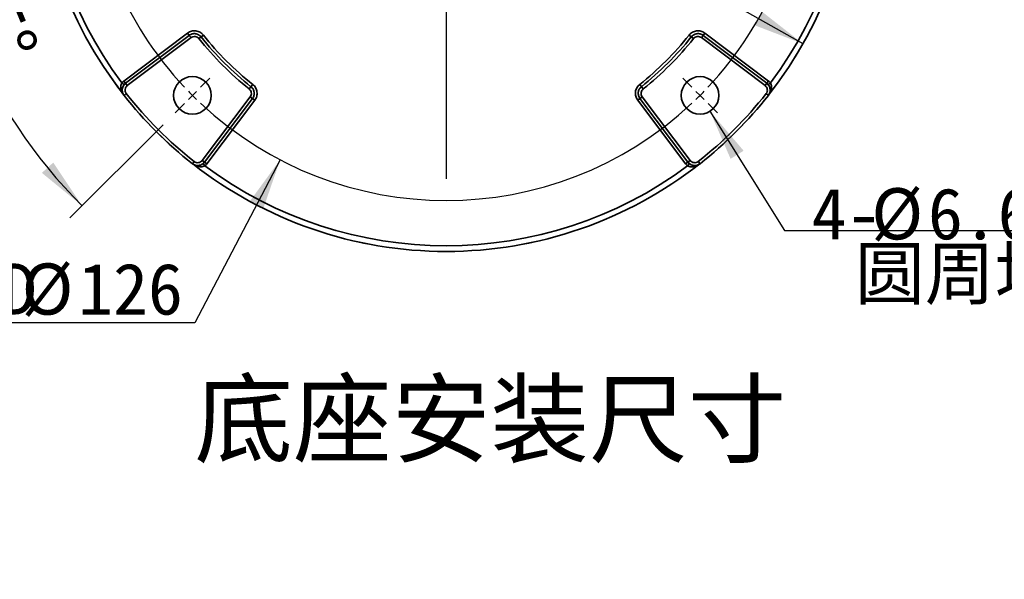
# Model space of a CAD drawing. Header units: millimetres. Extents: x 0 to 297, y 0 to 209.
# Tile 35 of 38: x 192 to 250, y 111 to 144. Entities that reach past the tile are written whole.
import ezdxf

# ---------------------------------------------------------------- set-up
doc = ezdxf.new("R2010")
doc.units = ezdxf.units.MM
doc.layers.add('图层0', color=7, linetype='Continuous')
doc.styles.add('SLDTEXTSTYLE0', font='SIMSUN.TTC')
doc.styles.add('SLDTEXTSTYLE5', font='SIMSUN.TTC', dxfattribs={"bigfont": 'bigfont'})
doc.styles.add('SLDTEXTSTYLE6', font='仿宋_GB2312', dxfattribs={"bigfont": 'bigfont'})
doc.dimstyles.new('SLDDIMSTYLE1', dxfattribs={"dimtxt": 3, "dimasz": 3, "dimexe": 0, "dimexo": 0.0625, "dimgap": 0.75, "dimtad": 0, "dimtih": 1, "dimtoh": 1, "dimlfac": 3, "dimrnd": 1e-09, "dimzin": 12, "dimdsep": 46, "dimtxsty": 'SLDTEXTSTYLE0', "dimsah": 1, "dimcen": 0, "dimadec": 0, "dimazin": 3, "dimtfac": 1, "dimtmove": 0, "dimatfit": 3, "dimfxl": 0, "dimfrac": 2, "dimtolj": 1, "dimtzin": 12, "dimarcsym": 0})
doc.dimstyles.new('SLDDIMSTYLE2', dxfattribs={"dimtxt": 3, "dimasz": 3, "dimexe": 0, "dimexo": 0.0625, "dimgap": 0.75, "dimtad": 0, "dimtih": 1, "dimtoh": 1, "dimlfac": 3, "dimrnd": 1e-09, "dimzin": 12, "dimdsep": 46, "dimtxsty": 'SLDTEXTSTYLE0', "dimblk1": 'NONE', "dimblk2": 'NONE', "dimsah": 1, "dimcen": 0, "dimadec": 0, "dimazin": 3, "dimtfac": 1, "dimtmove": 0, "dimatfit": 3, "dimldrblk": 'NONE', "dimfxl": 0, "dimfrac": 2, "dimtolj": 1, "dimtzin": 12, "dimarcsym": 0})
doc.dimstyles.new('SLDDIMSTYLE3', dxfattribs={"dimtxt": 3, "dimasz": 3, "dimexe": 0, "dimexo": 0.0625, "dimgap": 0.75, "dimtad": 2, "dimdec": 4, "dimlfac": 3, "dimzin": 12, "dimdsep": 46, "dimtxsty": 'SLDTEXTSTYLE0', "dimsah": 1, "dimcen": 0.09, "dimadec": 1, "dimazin": 3, "dimtfac": 1, "dimtdec": 1, "dimtofl": 0, "dimtmove": 0, "dimatfit": 3, "dimfxl": 0, "dimfrac": 2, "dimtolj": 1, "dimtzin": 12, "dimarcsym": 0})
doc.dimstyles.new('SLDDIMSTYLE8', dxfattribs={"dimtxt": 3, "dimasz": 3, "dimexe": 0, "dimexo": 0.0625, "dimgap": 0.75, "dimtad": 0, "dimtih": 1, "dimtoh": 1, "dimlfac": 3, "dimrnd": 1e-09, "dimzin": 12, "dimdsep": 46, "dimtxsty": 'SLDTEXTSTYLE0', "dimblk1": 'NONE', "dimblk2": 'NONE', "dimsah": 1, "dimcen": 0, "dimadec": 0, "dimazin": 3, "dimtfac": 1, "dimtmove": 0, "dimatfit": 3, "dimldrblk": 'NONE', "dimfxl": 0, "dimfrac": 2, "dimtolj": 1, "dimtzin": 12, "dimarcsym": 0})

# ---------------------------------------------------------------- blocks, each defined once
blk = doc.blocks.new('_D_16')
at = {"layer": '图层0'}
for p, q in [((193.877, 167.151), (183.735, 167.151)), ((196.075, 165.906), (193.877, 167.151)), ((237.836, 142.24), (196.075, 165.906))]:
    blk.add_line(p, q, dxfattribs=at)
for points in [[(196.075, 165.906), (198.463, 164.035), (198.907, 164.818)], [(237.836, 142.24), (235.448, 144.111), (235.004, 143.328)]]:
    blk.add_solid(points, dxfattribs=at)
at = {"layer": '图层0', "char_height": 3, "attachment_point": 1, "style": 'SLDTEXTSTYLE0'}
for s, insert in [('%%c', (183.735, 170.642)), ('144', (187.052, 170.642))]:
    blk.add_mtext(s, dxfattribs=dict(at, insert=insert))
blk = doc.blocks.new('_D_17')
at = {"layer": '图层0'}
blk.add_line((202.251, 125.898), (186.871, 125.898), dxfattribs=at)
at = {"layer": '图层0', "char_height": 3, "attachment_point": 1, "style": 'SLDTEXTSTYLE0'}
for s, insert in [('PCD', (186.871, 129.388)), ('%%c', (192.109, 129.388)), ('126', (195.426, 129.388))]:
    blk.add_mtext(s, dxfattribs=dict(at, insert=insert))
blk = doc.blocks.new('_None')
blk = doc.blocks.new('_D_18')
at = {"layer": '图层0'}
for p, q in [((196.221, 154.073), (185.82, 154.073)), ((200.386, 137.503), (194.939, 132.057))]:
    blk.add_line(p, q, dxfattribs=at)
blk.add_arc((216.956, 154.073), 30.136, 180, 225, dxfattribs=at)
for points in [[(186.82, 154.073), (186.519, 151.054), (187.418, 151.099)], [(195.646, 132.764), (193.966, 135.29), (193.299, 134.686)]]:
    blk.add_solid(points, dxfattribs=at)
at = {"layer": '图层0', "insert": (191.003, 147.102), "char_height": 3, "attachment_point": 1, "rotation": 292.5, "style": 'SLDTEXTSTYLE0'}
blk.add_mtext('45°', dxfattribs=at)
blk = doc.blocks.new('_D_23')
at = {"layer": '图层0'}
blk.add_line((236.746, 131.304), (257.363, 131.304), dxfattribs=at)
at = {"layer": '图层0', "char_height": 3, "attachment_point": 1}
for s, insert, style in [('贯穿', (250.38, 133.794), 'SLDTEXTSTYLE5'), ('4-', (238.333, 133.794), 'SLDTEXTSTYLE0'), ('%%c', (241.825, 133.794), 'SLDTEXTSTYLE0'), ('6.6', (245.142, 133.794), 'SLDTEXTSTYLE0'), ('圆周均布', (240.865, 130.302), 'SLDTEXTSTYLE5')]:
    blk.add_mtext(s, dxfattribs=dict(at, insert=insert, style=style))
blk = doc.blocks.new('SW_CENTERMARKSYMBOL_0')
at = {"layer": '图层0', "color": 0}
for p, q in [((14.849, -14.183), (14.849, 4.886)), ((-0.471, 0.471), (-1.014, 1.014)), ((30.17, 0.471), (30.712, 1.014)), ((0, 0), (-0.236, 0.236)), ((0, 0), (0.236, -0.236)), ((29.698, 0), (29.463, -0.236)), ((29.698, 0), (29.934, 0.236)), ((0.471, -0.471), (1.014, -1.014)), ((29.227, -0.471), (28.685, -1.014)), ((-6.817, -14.849), (-7.317, -14.849)), ((-6.151, -14.849), (-6.484, -14.849)), ((-6.151, -14.849), (-5.817, -14.849)), ((-5.484, -14.849), (-4.984, -14.849)), ((14.183, -14.849), (-4.886, -14.849)), ((14.849, -14.849), (14.516, -14.849)), ((14.849, -14.849), (14.849, -14.516)), ((14.849, -14.849), (14.849, -15.183)), ((14.849, -14.849), (15.183, -14.849)), ((15.516, -14.849), (34.584, -14.849)), ((35.183, -14.849), (34.849, -14.849)), ((35.849, -14.849), (35.516, -14.849)), ((35.849, -14.849), (36.183, -14.849)), ((36.516, -14.849), (36.849, -14.849)), ((14.849, -15.516), (14.849, -34.584)), ((0.471, -29.227), (1.014, -28.685)), ((29.227, -29.227), (28.685, -28.685)), ((0, -29.698), (-0.236, -29.934)), ((0, -29.698), (0.236, -29.463)), ((29.698, -29.698), (29.463, -29.463)), ((29.698, -29.698), (29.934, -29.934)), ((-0.471, -30.17), (-1.014, -30.712)), ((30.17, -30.17), (30.712, -30.712))]:
    blk.add_line(p, q, dxfattribs=at)
for start, end in [(46.81891, 133.18109), (134.09054, 135), (45, 45.90946), (44.09054, 45), (136.81891, 178.18109), (135, 135.90946), (1.81891, 43.18109), (179.09054, 180), (180, 180.90946), (0, 0.90946), (359.09054, 0), (181.81891, 223.18109), (316.81891, 358.18109), (224.09054, 225), (225, 225.90946), (314.09054, 315), (315, 315.90946), (226.81891, 313.18109)]:
    blk.add_arc((14.849, -14.849), 21, start, end, dxfattribs=at)

msp = doc.modelspace()

# ---------------------------------------------------------------- linework, layer by layer
at = {"color": 7, "linetype": 'Continuous', "lineweight": 35}
for p, q in [((198.09783677, 140.06407483), (201.82316889, 142.87131394)), ((201.9234103, 142.73828911), (201.82316889, 142.87131394)), ((231.98775726, 142.73828911), (232.08799866, 142.87131394)), ((232.08799866, 142.87131394), (235.81333079, 140.06407483)), ((201.9234103, 142.73828911), (198.19807817, 139.93105)), ((198.19816743, 139.93060859), (201.92366349, 142.73797123)), ((202.02390489, 142.6049464), (198.29840883, 139.79758375)), ((201.9234103, 142.73828911), (201.92366349, 142.73797123)), ((201.92366349, 142.73797123), (202.02390489, 142.6049464)), ((202.61572787, 142.65010892), (202.48536555, 142.54626557)), ((202.61572787, 142.65010892), (202.7460902, 142.75395227)), ((231.29543968, 142.65010892), (231.16507736, 142.75395227)), ((231.29543968, 142.65010892), (231.42580201, 142.54626557)), ((231.88726267, 142.6049464), (231.98750407, 142.73797123)), ((235.61275873, 139.79758375), (231.88726267, 142.6049464)), ((231.98750407, 142.73797123), (231.98775726, 142.73828911)), ((231.98750407, 142.73797123), (235.71300013, 139.93060859)), ((235.71308939, 139.93105), (231.98775726, 142.73828911)), ((198.19807817, 139.93105), (198.09783677, 140.06407483)), ((235.71308939, 139.93105), (235.81333079, 140.06407483)), ((198.10939831, 139.84509063), (197.97958817, 139.94950579)), ((198.00691157, 139.44183705), (198.00897058, 139.43164413)), ((198.19807817, 139.93105), (198.19816743, 139.93060859)), ((198.19816743, 139.93060859), (198.29840883, 139.79758375)), ((205.53281513, 139.73302167), (205.42897177, 139.60265934)), ((205.53281513, 139.73302167), (205.63665848, 139.863384)), ((228.37835243, 139.73302167), (228.27450908, 139.863384)), ((228.37835243, 139.73302167), (228.48219578, 139.60265934)), ((235.61275873, 139.79758375), (235.71300013, 139.93060859)), ((235.71300013, 139.93060859), (235.71308939, 139.93105)), ((235.80176925, 139.84509063), (235.93157939, 139.94950579)), ((198.23723813, 139.32460847), (198.10634443, 139.22147673)), ((202.68028996, 135.41570262), (205.48765261, 139.14119869)), ((205.62067744, 139.04095728), (202.81331479, 135.31546122)), ((202.8137562, 135.31537197), (205.62099531, 139.04070409)), ((205.75402015, 138.94046269), (202.94678103, 135.21513056)), ((205.48765261, 139.14119869), (205.62067744, 139.04095728)), ((205.62067744, 139.04095728), (205.62099531, 139.04070409)), ((205.62099531, 139.04070409), (205.75402015, 138.94046269)), ((228.29017225, 139.04070409), (228.15714741, 138.94046269)), ((230.96438652, 135.21513056), (228.15714741, 138.94046269)), ((228.29017225, 139.04070409), (228.29049012, 139.04095728)), ((228.29017225, 139.04070409), (231.09741136, 135.31537197)), ((228.29049012, 139.04095728), (228.42351495, 139.14119869)), ((231.09785276, 135.31546122), (228.29049012, 139.04095728)), ((228.42351495, 139.14119869), (231.2308776, 135.41570262)), ((235.67392943, 139.32460847), (235.80482313, 139.22147673)), ((202.68028996, 135.41570262), (202.81331479, 135.31546122)), ((231.09785276, 135.31546122), (231.2308776, 135.41570262)), ((202.20731468, 135.35453192), (202.10418294, 135.22363822)), ((202.72779684, 135.2266921), (202.83221199, 135.09688196)), ((202.81331479, 135.31546122), (202.8137562, 135.31537197)), ((202.8137562, 135.31537197), (202.94678103, 135.21513056)), ((231.09741136, 135.31537197), (230.96438652, 135.21513056)), ((231.18337072, 135.2266921), (231.07895557, 135.09688196)), ((231.09741136, 135.31537197), (231.09785276, 135.31546122)), ((231.5866243, 135.12420536), (231.59681722, 135.12626438)), ((231.70385288, 135.35453192), (231.80698462, 135.22363822))]:
    msp.add_line(p, q, dxfattribs=at)
at = {"color": 7, "linetype": 'Continuous', "lineweight": 35, "flags": 128}
for points in [[(235.90219697, 139.43164413), (235.90318807, 139.43654662), (235.90425594, 139.4418371)], [(202.31435033, 135.12626438), (202.31925282, 135.12527329), (202.3245433, 135.12420542)]]:
    msp.add_lwpolyline(points, dxfattribs=at)
at = {"color": 7, "linetype": 'Continuous', "lineweight": 18}
msp.add_circle((216.95558378, 154.07287757), 24, dxfattribs=at)
at = {"color": 7, "linetype": 'Continuous', "lineweight": 35}
for centre in [(202.10634137, 139.22363517), (231.80482618, 139.22363517)]:
    msp.add_circle(centre, 1.1, dxfattribs=at)
for radius, start, end in [(23.98826175, 141.8076527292, 218.1923472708), (23.98826175, 321.8076527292, 38.1923472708), (23.65497918, 143.340587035, 216.659412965), (23.65497918, 323.340587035, 36.659412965), (18.5, 218.5399457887, 231.4600542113), (18.33333333, 218.5399457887, 231.4600542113), (18.16666667, 218.5399457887, 231.4600542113), (18.16666667, 308.5399457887, 321.4600542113), (18.33333333, 308.5399457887, 321.4600542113), (18.5, 308.5399457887, 321.4600542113), (23.99704005, 218.234734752, 231.765265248), (23.83039877, 218.234734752, 231.765265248), (23.83039877, 308.234734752, 321.765265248), (23.99704005, 308.234734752, 321.765265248), (23.98831251, 231.8069715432, 270), (23.65497918, 233.340587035, 306.659412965), (23.98831251, 270, 308.1930301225)]:
    msp.add_arc((216.95558378, 154.07287757), radius, start, end, dxfattribs=at)
for points, knots in [([(201.82316889, 142.87131394), (201.89229542, 142.92340451), (201.97123148, 142.96149036), (202.0949991, 142.99423716), (202.13784112, 143.00126688), (202.22359996, 143.00687747), (202.26625323, 143.00554285), (202.35111383, 142.99470963), (202.39365016, 142.98503351), (202.47484412, 142.95809676), (202.5138797, 142.94085232), (202.58878473, 142.89870647), (202.62437201, 142.8738485), (202.68934312, 142.81850001), (202.71912593, 142.78780253), (202.7460902, 142.75395227)], [0, 0, 0, 0, 0.25, 0.25, 0.375, 0.375, 0.5, 0.5, 0.625, 0.625, 0.75, 0.75, 0.875, 0.875, 1, 1, 1, 1]), ([(231.16507736, 142.75395227), (231.21900522, 142.82165195), (231.28590991, 142.87826743), (231.39753747, 142.940951), (231.43724136, 142.95848142), (231.51887307, 142.98540086), (231.56050224, 142.99479602), (231.64536448, 143.00557087), (231.68896774, 143.00686213), (231.77432687, 143.00112299), (231.81643685, 142.99420349), (231.89950164, 142.97215077), (231.9401808, 142.95698576), (232.0169276, 142.91964018), (232.05343583, 142.8973589), (232.08799866, 142.87131394)], [0, 0, 0, 0, 0.25, 0.25, 0.375, 0.375, 0.5, 0.5, 0.625, 0.625, 0.75, 0.75, 0.875, 0.875, 1, 1, 1, 1]), ([(202.61572787, 142.65010892), (202.57527475, 142.70089275), (202.52582943, 142.74289135), (202.44155567, 142.79033325), (202.41227676, 142.80327685), (202.35137571, 142.82350093), (202.31946952, 142.83076957), (202.22398485, 142.84298984), (202.15829295, 142.83865471), (202.03448965, 142.80592916), (201.97526842, 142.77736612), (201.9234103, 142.73828911)], [0, 0, 0, 0, 0.25, 0.25, 0.375, 0.375, 0.5, 0.5, 0.75, 0.75, 1, 1, 1, 1]), ([(201.92366349, 142.73797123), (201.9754981, 142.7770323), (202.03386249, 142.80532483), (202.12728867, 142.83014919), (202.15886405, 142.83534558), (202.22286955, 142.83966609), (202.25556564, 142.8387072), (202.3510198, 142.82661513), (202.41350527, 142.80596457), (202.52511934, 142.74331787), (202.57529151, 142.70087171), (202.61572787, 142.65010892)], [0, 0, 0, 0, 0.25, 0.25, 0.375, 0.375, 0.5, 0.5, 0.75, 0.75, 1, 1, 1, 1]), ([(202.48536555, 142.54626557), (202.43143769, 142.61396525), (202.35129979, 142.65860631), (202.22400642, 142.67476858), (202.18045199, 142.67190436), (202.0973872, 142.64985164), (202.05846772, 142.63099136), (202.02390489, 142.6049464)], [0, 0, 0, 0, 0.5, 0.5, 0.75, 0.75, 1, 1, 1, 1]), ([(231.29543968, 142.65010892), (231.33587659, 142.7008724), (231.38531389, 142.74284286), (231.46957156, 142.79022893), (231.49884461, 142.80315234), (231.55973221, 142.82333466), (231.5916298, 142.83058118), (231.68708119, 142.84273877), (231.75274306, 142.83836613), (231.87648147, 142.80559949), (231.93566875, 142.77703283), (231.98750407, 142.73797123)], [0, 0, 0, 0, 0.25, 0.25, 0.375, 0.375, 0.5, 0.5, 0.75, 0.75, 1, 1, 1, 1]), ([(231.98775726, 142.73828911), (231.9358997, 142.7773657), (231.87750115, 142.80565494), (231.78402682, 142.83044811), (231.75243596, 142.83563025), (231.68840092, 142.83991661), (231.65569174, 142.83893749), (231.56020649, 142.82678306), (231.49770772, 142.80608733), (231.38607324, 142.74336723), (231.33589236, 142.70089219), (231.29543968, 142.65010892)], [0, 0, 0, 0, 0.25, 0.25, 0.375, 0.375, 0.5, 0.5, 0.75, 0.75, 1, 1, 1, 1]), ([(231.88726267, 142.6049464), (231.81813614, 142.65703698), (231.72936595, 142.68018577), (231.60207505, 142.66393595), (231.56063352, 142.65025205), (231.48572849, 142.6081062), (231.45276628, 142.58011583), (231.42580201, 142.54626557)], [0, 0, 0, 0, 0.5, 0.5, 0.75, 0.75, 1, 1, 1, 1]), ([(197.97958817, 139.94950579), (197.94167498, 139.88906317), (197.92449552, 139.82093118), (197.91540575, 139.68919635), (197.92312975, 139.6255735), (197.95315927, 139.50429076), (197.97554145, 139.44702291), (198.03092291, 139.33917237), (198.06459137, 139.28773383), (198.10226172, 139.24085314)], [0, 0, 0, 0, 0.25, 0.25, 0.5, 0.5, 0.75, 0.75, 1, 1, 1, 1]), ([(198.10939831, 139.84509063), (198.08952261, 139.81747335), (198.06533532, 139.78386512), (198.03021744, 139.71286001), (197.99906862, 139.61415926), (197.98799843, 139.50984208), (198.00846495, 139.45568322), (198.01294992, 139.44381501)], [0, 0, 0, 0, 0.1990894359, 0.2422774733, 0.4912689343, 0.8885182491, 1, 1, 1, 1]), ([(198.10634443, 139.22147673), (198.08561427, 139.24777636), (198.06784993, 139.27569125), (198.03801055, 139.33461956), (198.02585236, 139.36600562), (198.00817893, 139.43002109), (198.0025924, 139.46255752), (197.99788509, 139.52868214), (197.99886089, 139.56240019), (198.0115533, 139.66073211), (198.03343388, 139.72516607), (198.09973825, 139.83937271), (198.14466808, 139.89031023), (198.19816743, 139.93060859)], [0, 0, 0, 0, 0.125, 0.125, 0.25, 0.25, 0.375, 0.375, 0.5, 0.5, 0.75, 0.75, 1, 1, 1, 1]), ([(198.29840883, 139.79758375), (198.26273611, 139.77070243), (198.23278281, 139.73672328), (198.18858777, 139.66054463), (198.17400856, 139.61756862), (198.1627409, 139.5301258), (198.16588884, 139.48504674), (198.1894622, 139.39965873), (198.20959466, 139.35969327), (198.23723813, 139.32460847)], [0, 0, 0, 0, 0.25, 0.25, 0.5, 0.5, 0.75, 0.75, 1, 1, 1, 1]), ([(205.48765261, 139.14119869), (205.53974318, 139.21032521), (205.56289197, 139.29909541), (205.54664215, 139.42638631), (205.53295826, 139.46782784), (205.49081241, 139.54273286), (205.46282204, 139.57569507), (205.42897177, 139.60265934)], [0, 0, 0, 0, 0.5, 0.5, 0.75, 0.75, 1, 1, 1, 1]), ([(205.53281513, 139.73302167), (205.5835786, 139.69258476), (205.62554907, 139.64314746), (205.67293513, 139.55888979), (205.68585855, 139.52961674), (205.70604086, 139.46872914), (205.71328738, 139.43683156), (205.72544498, 139.34138017), (205.72107233, 139.2757183), (205.6883057, 139.15197989), (205.65973904, 139.0927926), (205.62067744, 139.04095728)], [0, 0, 0, 0, 0.25, 0.25, 0.375, 0.375, 0.5, 0.5, 0.75, 0.75, 1, 1, 1, 1]), ([(205.62099531, 139.04070409), (205.6600719, 139.09256165), (205.68836115, 139.1509602), (205.71315432, 139.24443454), (205.71833645, 139.27602539), (205.72262282, 139.34006043), (205.72164369, 139.37276962), (205.70948926, 139.46825486), (205.68879354, 139.53075364), (205.62607343, 139.64238811), (205.58359839, 139.692569), (205.53281513, 139.73302167)], [0, 0, 0, 0, 0.25, 0.25, 0.375, 0.375, 0.5, 0.5, 0.75, 0.75, 1, 1, 1, 1]), ([(205.63665848, 139.863384), (205.70435815, 139.80945614), (205.76097363, 139.74255144), (205.8236572, 139.63092388), (205.84118763, 139.59121999), (205.86810707, 139.50958829), (205.87750223, 139.46795911), (205.88827708, 139.38309687), (205.88956833, 139.33949361), (205.8838292, 139.25413448), (205.8769097, 139.2120245), (205.85485698, 139.12895971), (205.83969196, 139.08828055), (205.80234638, 139.01153375), (205.78006511, 138.97502552), (205.75402015, 138.94046269)], [0, 0, 0, 0, 0.25, 0.25, 0.375, 0.375, 0.5, 0.5, 0.625, 0.625, 0.75, 0.75, 0.875, 0.875, 1, 1, 1, 1]), ([(228.15714741, 138.94046269), (228.10505684, 139.00958921), (228.066971, 139.08852527), (228.0342242, 139.2122929), (228.02719447, 139.25513492), (228.02158389, 139.34089375), (228.02291851, 139.38354703), (228.03375172, 139.46840763), (228.04342784, 139.51094396), (228.0703646, 139.59213792), (228.08760904, 139.6311735), (228.12975489, 139.70607852), (228.15461285, 139.74166581), (228.20996134, 139.80663691), (228.24065882, 139.83641973), (228.27450908, 139.863384)], [0, 0, 0, 0, 0.25, 0.25, 0.375, 0.375, 0.5, 0.5, 0.625, 0.625, 0.75, 0.75, 0.875, 0.875, 1, 1, 1, 1]), ([(228.37835243, 139.73302167), (228.3275686, 139.69256855), (228.28557, 139.64312322), (228.23812811, 139.55884946), (228.2251845, 139.52957055), (228.20496042, 139.46866951), (228.19769178, 139.43676332), (228.18547152, 139.34127864), (228.18980664, 139.27558674), (228.2225322, 139.15178345), (228.25109523, 139.09256222), (228.29017225, 139.04070409)], [0, 0, 0, 0, 0.25, 0.25, 0.375, 0.375, 0.5, 0.5, 0.75, 0.75, 1, 1, 1, 1]), ([(228.29049012, 139.04095728), (228.25142905, 139.0927919), (228.22313652, 139.15115628), (228.19831216, 139.24458247), (228.19311577, 139.27615785), (228.18879526, 139.34016334), (228.18975416, 139.37285943), (228.20184622, 139.46831359), (228.22249679, 139.53079907), (228.28514348, 139.64241313), (228.32758964, 139.69258531), (228.37835243, 139.73302167)], [0, 0, 0, 0, 0.25, 0.25, 0.375, 0.375, 0.5, 0.5, 0.75, 0.75, 1, 1, 1, 1]), ([(228.48219578, 139.60265934), (228.41449611, 139.54873148), (228.36985505, 139.46859358), (228.35369277, 139.34130022), (228.35655699, 139.29774579), (228.37860972, 139.214681), (228.39746999, 139.17576152), (228.42351495, 139.14119869)], [0, 0, 0, 0, 0.5, 0.5, 0.75, 0.75, 1, 1, 1, 1]), ([(235.67392943, 139.32460847), (235.70157266, 139.35969297), (235.72188771, 139.40017527), (235.74525123, 139.4850921), (235.74842717, 139.53036213), (235.73709873, 139.61779473), (235.7225943, 139.66059655), (235.67807727, 139.73717583), (235.64843128, 139.77070256), (235.61275873, 139.79758375)], [0, 0, 0, 0, 0.25, 0.25, 0.5, 0.5, 0.75, 0.75, 1, 1, 1, 1]), ([(235.71300013, 139.93060859), (235.73974963, 139.91045954), (235.76404166, 139.88799136), (235.80791153, 139.83860622), (235.82766468, 139.81134967), (235.86105858, 139.75394576), (235.87474677, 139.72390329), (235.89613717, 139.6611514), (235.90377737, 139.62829786), (235.91653823, 139.52997696), (235.91178406, 139.46209679), (235.87675203, 139.33477266), (235.8462831, 139.27407555), (235.80482313, 139.22147673)], [0, 0, 0, 0, 0.125, 0.125, 0.25, 0.25, 0.375, 0.375, 0.5, 0.5, 0.75, 0.75, 1, 1, 1, 1]), ([(235.89821763, 139.443815), (235.9027026, 139.45568321), (235.92316913, 139.50984208), (235.91209894, 139.61415926), (235.88095012, 139.71286001), (235.84583223, 139.78386512), (235.82164495, 139.81747335), (235.80176925, 139.84509063)], [0, 0, 0, 0, 0.1114817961, 0.5087310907, 0.757722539, 0.8009105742, 1, 1, 1, 1]), ([(202.20731468, 135.35453192), (202.24239917, 135.32688869), (202.28288148, 135.30657364), (202.36779831, 135.28321012), (202.41306833, 135.28003419), (202.50050093, 135.29136262), (202.54330275, 135.30586705), (202.61988203, 135.35038408), (202.65340876, 135.38003007), (202.68028996, 135.41570262)], [0, 0, 0, 0, 0.25, 0.25, 0.5, 0.5, 0.75, 0.75, 1, 1, 1, 1]), ([(231.2308776, 135.41570262), (231.25775892, 135.3800299), (231.29173807, 135.35007661), (231.36791673, 135.30588156), (231.41089274, 135.29130236), (231.49833555, 135.2800347), (231.54341461, 135.28318263), (231.62880263, 135.306756), (231.66876808, 135.32688845), (231.70385288, 135.35453192)], [0, 0, 0, 0, 0.25, 0.25, 0.5, 0.5, 0.75, 0.75, 1, 1, 1, 1]), ([(202.81331479, 135.31546122), (202.79316574, 135.28871172), (202.77069756, 135.2644197), (202.72131242, 135.22054982), (202.69405588, 135.20079667), (202.63665196, 135.16740278), (202.6066095, 135.15371459), (202.54385761, 135.13232419), (202.51100407, 135.12468398), (202.41268316, 135.11192312), (202.34480299, 135.11667729), (202.21747886, 135.15170932), (202.15678176, 135.18217825), (202.10418294, 135.22363822)], [0, 0, 0, 0, 0.125, 0.125, 0.25, 0.25, 0.375, 0.375, 0.5, 0.5, 0.75, 0.75, 1, 1, 1, 1]), ([(202.3265212, 135.13024373), (202.33838941, 135.12575875), (202.39254828, 135.10529222), (202.49686547, 135.11636242), (202.59556621, 135.14751123), (202.66657132, 135.18262912), (202.70017956, 135.20681641), (202.72779684, 135.2266921)], [0, 0, 0, 0, 0.11148179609, 0.50873109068, 0.75772253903, 0.80091057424, 1, 1, 1, 1]), ([(231.07895557, 135.09688196), (231.13939819, 135.05896877), (231.20753017, 135.04178932), (231.339265, 135.03269955), (231.40288786, 135.04042355), (231.52417059, 135.07045307), (231.58143844, 135.09283524), (231.68928899, 135.14821671), (231.74072752, 135.18188517), (231.78760821, 135.21955551)], [0, 0, 0, 0, 0.25, 0.25, 0.5, 0.5, 0.75, 0.75, 1, 1, 1, 1]), ([(231.80698462, 135.22363822), (231.78068499, 135.20290806), (231.75277011, 135.18514372), (231.69384179, 135.15530435), (231.66245573, 135.14314616), (231.59844027, 135.12547272), (231.56590384, 135.1198862), (231.49977921, 135.11517889), (231.46606117, 135.11615468), (231.36772924, 135.12884709), (231.30329528, 135.15072768), (231.18908864, 135.21703205), (231.13815113, 135.26196187), (231.09785276, 135.31546122)], [0, 0, 0, 0, 0.125, 0.125, 0.25, 0.25, 0.375, 0.375, 0.5, 0.5, 0.75, 0.75, 1, 1, 1, 1]), ([(231.18337072, 135.2266921), (231.210988, 135.20681641), (231.24459623, 135.18262912), (231.31560135, 135.14751123), (231.41430209, 135.11636242), (231.51861927, 135.10529222), (231.57277813, 135.12575875), (231.58464634, 135.13024372)], [0, 0, 0, 0, 0.1990894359, 0.2422774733, 0.4912689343, 0.8885182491, 1, 1, 1, 1])]:
    msp.add_open_spline(points, degree=3, knots=knots, dxfattribs=at)
for points in [[(197.97958817, 139.94950579), (198.01425209, 139.99260037), (198.05366748, 140.03079089), (198.09783677, 140.06407483)], [(235.81333079, 140.06407483), (235.85750008, 140.03079089), (235.89691547, 139.99260037), (235.93157939, 139.94950579)], [(198.19807817, 139.93105), (198.1649508, 139.90607664), (198.13539192, 139.87742241), (198.10939831, 139.84509063)], [(235.80176925, 139.84509063), (235.77577564, 139.87742241), (235.74621676, 139.90607664), (235.71308939, 139.93105)], [(202.72779684, 135.2266921), (202.76012862, 135.25268571), (202.78878285, 135.28224459), (202.8137562, 135.31537197)], [(202.94678103, 135.21513056), (202.91349709, 135.17096128), (202.87530658, 135.13154588), (202.83221199, 135.09688196)], [(231.07895557, 135.09688196), (231.03586098, 135.13154588), (230.99767047, 135.17096128), (230.96438652, 135.21513056)], [(231.09741136, 135.31537197), (231.12238471, 135.28224459), (231.15103894, 135.25268571), (231.18337072, 135.2266921)]]:
    msp.add_open_spline(points, degree=3, dxfattribs=at)
at = {"color": 8, "linetype": 'Continuous', "lineweight": 35}
for points, knots in [([(235.93157939, 139.94950579), (235.94897774, 139.91425717), (235.98497596, 139.84132569), (235.99853073, 139.69893906), (235.96948252, 139.51757572), (235.9107282, 139.38198664), (235.86069304, 139.31278482), (235.85813814, 139.30925122)], [0, 0, 0, 0, 0.1576871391, 0.3262640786, 0.5994188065, 0.979545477, 1, 1, 1, 1]), ([(202.83221199, 135.09688196), (202.79696338, 135.07948362), (202.7240319, 135.0434854), (202.58164526, 135.02993063), (202.40028193, 135.05897884), (202.26469285, 135.11773315), (202.19549102, 135.16776831), (202.19195743, 135.17032321)], [0, 0, 0, 0, 0.1576871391, 0.3262640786, 0.5994188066, 0.9795454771, 1, 1, 1, 1])]:
    msp.add_open_spline(points, degree=3, knots=knots, dxfattribs=at)
at = {"layer": '图层0'}
for p, q in [((232.3870669, 138.29036364), (236.74595649, 131.30351541)), ((207.23930953, 135.45584197), (202.25082417, 125.89756818))]:
    msp.add_line(p, q, dxfattribs=at)
for points in [[(232.3870669, 138.29036364), (233.59320324, 135.50688827), (234.35678904, 135.98326704)], [(207.23930953, 135.45584197), (205.45233387, 133.00447133), (206.25020682, 132.58805958)]]:
    msp.add_solid(points, dxfattribs=at)

# ---------------------------------------------------------------- block references
msp.add_blockref('SW_CENTERMARKSYMBOL_0', (202.10634137, 168.92211998), dxfattribs=at)

# ---------------------------------------------------------------- texts
at = {"color": 7, "linetype": 'Continuous', "lineweight": 0, "insert": (219.54348877, 122.39890874), "char_height": 4.233333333, "attachment_point": 2, "style": 'SLDTEXTSTYLE6'}
msp.add_mtext('底座安装尺寸', dxfattribs=at)

# ---------------------------------------------------------------- dimensions: what is measured, and where the dimension line sits
at = {"layer": '图层0'}
dim = msp.add_diameter_dim_2p(p1=(196.07533329, 165.90567688), p2=(237.83583427, 142.24007827), dimstyle='SLDDIMSTYLE1', dxfattribs=at)
dim.commit()
dim.dimension.update_dxf_attribs({"geometry": '_D_16', "text_midpoint": (188.01244722, 169.39716655), "dimtype": 163})
dim = msp.add_angular_dim_2l(base=(189.11378633, 142.54042747), line1=((201.09282165, 138.21011545), (203.11986109, 140.23715489)), line2=((236.69038729, 154.07287757), (197.22078026, 154.07287757)), dimstyle='SLDDIMSTYLE3', dxfattribs=at)
dim.commit()
dim.dimension.update_dxf_attribs({"geometry": '_D_18', "text_midpoint": (189.11378633, 142.54042747), "dimtype": 162})
for p1, text, dimstyle, picture, middle in [((1.63230133, 0.98037185), '4-<>贯穿\\P圆周均布', 'SLDDIMSTYLE8', '_D_23', (247.84824745, 130.80304545)), ((29.51703269, 20.96177515), 'PCD<>', 'SLDDIMSTYLE2', '_D_17', (193.76728283, 128.14340158))]:
    dim = msp.add_diameter_dim_2p(p1=p1, p2=(0, 0), text=text, dimstyle=dimstyle, dxfattribs=at)
    dim.commit()
    dim.dimension.update_dxf_attribs({"geometry": picture, "text_midpoint": middle, "dimtype": 163})

doc.saveas('drawing.dxf')
